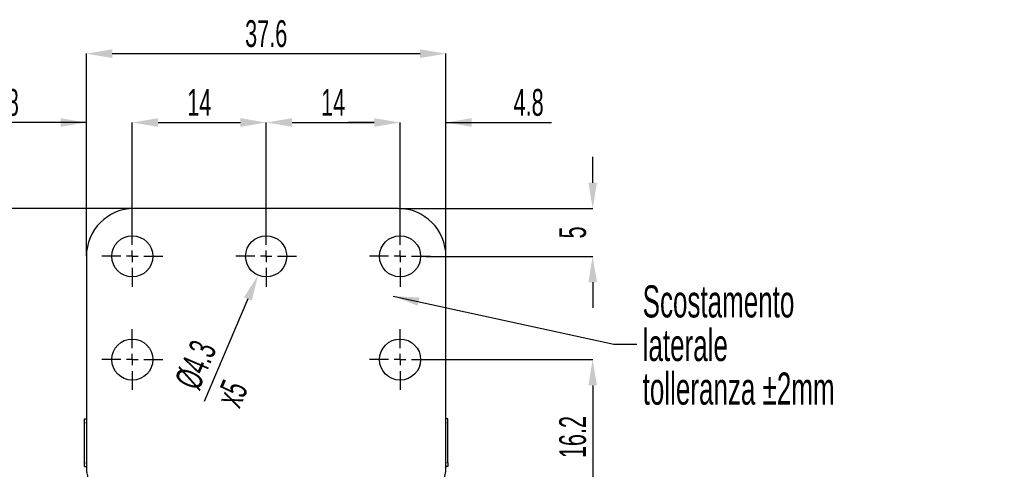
# Model space of a CAD drawing. Header units: millimetres. Extents: x 113 to 1343, y 162 to 690.
# Tile 34 of 46: x 598 to 701, y 518 to 565. Entities that reach past the tile are written whole.
import ezdxf

# ---------------------------------------------------------------- set-up
doc = ezdxf.new("R2010")
doc.units = ezdxf.units.MM
doc.header["$PDSIZE"] = -1
doc.linetypes.add('DOT2', pattern=[0.635, 0, -0.635])
doc.layers.add('LINEE_SOTTILI', color=7, linetype='Continuous')
doc.styles.add('SLDTEXTSTYLE2', font='TXT', dxfattribs={"width": 0.605})
doc.dimstyles.new('SLDDIMSTYLE0', dxfattribs={"dimtxt": 2.8, "dimasz": 2.7, "dimexe": 0, "dimexo": 0.0625, "dimgap": 0.7, "dimtad": 1, "dimrnd": 1e-09, "dimzin": 12, "dimdsep": 46, "dimtxsty": 'SLDTEXTSTYLE2', "dimsah": 1, "dimcen": 0.09, "dimadec": 0, "dimazin": 3, "dimtfac": 1, "dimtdec": 3, "dimtofl": 0, "dimtmove": 0, "dimatfit": 3, "dimfxl": 1, "dimfrac": 2, "dimtolj": 1, "dimtzin": 12, "dimarcsym": 0})
doc.dimstyles.new('SLDDIMSTYLE2', dxfattribs={"dimtxt": 2.8, "dimasz": 2.7, "dimexe": 0, "dimexo": 0.0625, "dimgap": 0.7, "dimtad": 1, "dimdec": 1, "dimlfac": 1.2, "dimrnd": 1e-09, "dimzin": 12, "dimdsep": 46, "dimtxsty": 'SLDTEXTSTYLE2', "dimsah": 1, "dimcen": 0.09, "dimadec": 0, "dimazin": 3, "dimtfac": 1, "dimtdec": 3, "dimtofl": 0, "dimtmove": 0, "dimatfit": 3, "dimfxl": 1, "dimfrac": 2, "dimtolj": 1, "dimtzin": 12, "dimarcsym": 0})
doc.dimstyles.new('SLDDIMSTYLE3', dxfattribs={"dimtxt": 2.8, "dimasz": 2.7, "dimexe": 0, "dimexo": 0.0625, "dimgap": 0.7, "dimtad": 1, "dimdec": 1, "dimrnd": 1e-09, "dimzin": 12, "dimdsep": 46, "dimtxsty": 'SLDTEXTSTYLE2', "dimsah": 1, "dimcen": 0.09, "dimadec": 0, "dimazin": 3, "dimtfac": 1, "dimtdec": 3, "dimtofl": 0, "dimtmove": 0, "dimatfit": 3, "dimfxl": 1, "dimfrac": 2, "dimtolj": 1, "dimtzin": 12, "dimarcsym": 0})
doc.dimstyles.new('SLDDIMSTYLE5', dxfattribs={"dimtxt": 2.8, "dimasz": 2.7, "dimexe": 0, "dimexo": 0.0625, "dimgap": 0.7, "dimtad": 1, "dimrnd": 1e-09, "dimzin": 12, "dimdsep": 46, "dimtxsty": 'SLDTEXTSTYLE2', "dimsah": 1, "dimcen": 0.09, "dimadec": 0, "dimazin": 3, "dimtfac": 1, "dimtdec": 3, "dimtmove": 0, "dimatfit": 0, "dimfxl": 1, "dimfrac": 2, "dimtolj": 1, "dimtzin": 12, "dimarcsym": 0})

# ---------------------------------------------------------------- blocks, each defined once
blk = doc.blocks.new('*D346')
at = {"layer": 'Defpoints', "color": 0}
for p in [(588.5, 545.05), (610.06, 545.05), (610.06, 513.05)]:
    blk.add_point(p, dxfattribs=at)
at = {"layer": 'LINEE_SOTTILI', "color": 0, "lineweight": -2}
for p, q in [((610, 545.05), (588.5, 545.05)), ((588.5, 515.75), (588.5, 542.35)), ((610, 513.05), (588.5, 513.05))]:
    blk.add_line(p, q, dxfattribs=at)
at = {"layer": 'LINEE_SOTTILI', "color": 0}
for points in [[(588.95, 542.35), (588.05, 542.35), (588.5, 545.05)], [(588.05, 515.75), (588.95, 515.75), (588.5, 513.05)]]:
    blk.add_solid(points, dxfattribs=at)
at = {"layer": 'LINEE_SOTTILI', "color": 0, "insert": (585, 529.05), "char_height": 2.8, "attachment_point": 2, "rotation": 90, "style": 'SLDTEXTSTYLE2'}
blk.add_mtext('\\A1;32', dxfattribs=at)
blk = doc.blocks.new('*D347')
at = {"layer": 'Defpoints', "color": 0}
for p in [(624.7, 542.03), (623.01, 538.08)]:
    blk.add_point(p, dxfattribs=at)
at = {"layer": 'LINEE_SOTTILI', "color": 0}
for p, q in [((623.77, 540.05), (623.95, 540.05)), ((623.86, 539.96), (623.86, 540.14))]:
    blk.add_line(p, q, dxfattribs=at)
at = {"layer": 'LINEE_SOTTILI', "color": 0, "lineweight": -2}
blk.add_line((621.95, 535.6), (617.36, 524.88), dxfattribs=at)
at = {"layer": 'LINEE_SOTTILI', "color": 0}
blk.add_solid([(622.36, 535.42), (621.54, 535.77), (623.01, 538.08)], dxfattribs=at)
at = {"layer": 'LINEE_SOTTILI', "color": 0, "insert": (614.21, 527), "char_height": 2.8, "attachment_point": 1, "rotation": 66.8286, "style": 'SLDTEXTSTYLE2'}
blk.add_mtext('\\A1;%%c4.3\\Px5', dxfattribs=at)
blk = doc.blocks.new('*D348')
at = {"layer": 'Defpoints', "color": 0}
for p in [(623.86, 554.05), (609.86, 542.7), (623.86, 542.7)]:
    blk.add_point(p, dxfattribs=at)
at = {"layer": 'LINEE_SOTTILI', "color": 0, "lineweight": -2}
for p, q in [((609.86, 542.77), (609.86, 554.05)), ((612.56, 554.05), (621.16, 554.05)), ((623.86, 542.77), (623.86, 554.05))]:
    blk.add_line(p, q, dxfattribs=at)
at = {"layer": 'LINEE_SOTTILI', "color": 0}
for points in [[(612.56, 554.5), (612.56, 553.6), (609.86, 554.05)], [(621.16, 553.6), (621.16, 554.5), (623.86, 554.05)]]:
    blk.add_solid(points, dxfattribs=at)
at = {"layer": 'LINEE_SOTTILI', "color": 0, "insert": (616.86, 557.55), "char_height": 2.8, "attachment_point": 2, "style": 'SLDTEXTSTYLE2'}
blk.add_mtext('\\A1;14', dxfattribs=at)
blk = doc.blocks.new('*D349')
at = {"layer": 'Defpoints', "color": 0}
for p in [(637.86, 554.05), (623.86, 542.7), (637.86, 542.7)]:
    blk.add_point(p, dxfattribs=at)
at = {"layer": 'LINEE_SOTTILI', "color": 0, "lineweight": -2}
for p, q in [((623.86, 542.77), (623.86, 554.05)), ((626.56, 554.05), (635.16, 554.05)), ((637.86, 542.77), (637.86, 554.05))]:
    blk.add_line(p, q, dxfattribs=at)
at = {"layer": 'LINEE_SOTTILI', "color": 0}
for points in [[(626.56, 554.5), (626.56, 553.6), (623.86, 554.05)], [(635.16, 553.6), (635.16, 554.5), (637.86, 554.05)]]:
    blk.add_solid(points, dxfattribs=at)
at = {"layer": 'LINEE_SOTTILI', "color": 0, "insert": (630.86, 557.55), "char_height": 2.8, "attachment_point": 2, "style": 'SLDTEXTSTYLE2'}
blk.add_mtext('\\A1;14', dxfattribs=at)
blk = doc.blocks.new('*D350')
at = {"layer": 'Defpoints', "color": 0}
for p in [(605.06, 554.05), (609.86, 542.7), (605.06, 540.05)]:
    blk.add_point(p, dxfattribs=at)
at = {"layer": 'LINEE_SOTTILI', "color": 0, "lineweight": -2}
for p, q in [((605.06, 554.05), (594.02, 554.05)), ((602.36, 554.05), (599.66, 554.05)), ((605.06, 540.12), (605.06, 554.05)), ((609.86, 542.77), (609.86, 554.05)), ((612.56, 554.05), (615.26, 554.05))]:
    blk.add_line(p, q, dxfattribs=at)
at = {"layer": 'LINEE_SOTTILI', "color": 0}
for points in [[(602.36, 553.6), (602.36, 554.5), (605.06, 554.05)], [(612.56, 554.5), (612.56, 553.6), (609.86, 554.05)]]:
    blk.add_solid(points, dxfattribs=at)
at = {"layer": 'LINEE_SOTTILI', "color": 0, "insert": (596.42, 557.55), "char_height": 2.8, "attachment_point": 2, "style": 'SLDTEXTSTYLE2'}
blk.add_mtext('\\A1;4.8', dxfattribs=at)
blk = doc.blocks.new('*D351')
at = {"layer": 'Defpoints', "color": 0}
for p in [(642.66, 554.05), (637.86, 542.7), (642.66, 540.05)]:
    blk.add_point(p, dxfattribs=at)
at = {"layer": 'LINEE_SOTTILI', "color": 0, "lineweight": -2}
for p, q in [((635.16, 554.05), (632.46, 554.05)), ((637.86, 542.77), (637.86, 554.05)), ((642.66, 540.12), (642.66, 554.05)), ((642.66, 554.05), (653.69, 554.05)), ((645.36, 554.05), (648.06, 554.05))]:
    blk.add_line(p, q, dxfattribs=at)
at = {"layer": 'LINEE_SOTTILI', "color": 0}
for points in [[(635.16, 553.6), (635.16, 554.5), (637.86, 554.05)], [(645.36, 554.5), (645.36, 553.6), (642.66, 554.05)]]:
    blk.add_solid(points, dxfattribs=at)
at = {"layer": 'LINEE_SOTTILI', "color": 0, "insert": (651.3, 557.55), "char_height": 2.8, "attachment_point": 2, "style": 'SLDTEXTSTYLE2'}
blk.add_mtext('\\A1;4.8', dxfattribs=at)
blk = doc.blocks.new('*D352')
at = {"layer": 'Defpoints', "color": 0}
for p in [(637.66, 545.05), (640.51, 540.05), (658, 540.05)]:
    blk.add_point(p, dxfattribs=at)
at = {"layer": 'LINEE_SOTTILI', "color": 0, "lineweight": -2}
for p, q in [((658, 547.75), (658, 550.45)), ((637.72, 545.05), (658, 545.05)), ((640.57, 540.05), (658, 540.05)), ((658, 537.35), (658, 534.65))]:
    blk.add_line(p, q, dxfattribs=at)
at = {"layer": 'LINEE_SOTTILI', "color": 0}
for points in [[(657.55, 547.75), (658.45, 547.75), (658, 545.05)], [(658.45, 537.35), (657.55, 537.35), (658, 540.05)]]:
    blk.add_solid(points, dxfattribs=at)
at = {"layer": 'LINEE_SOTTILI', "color": 0, "insert": (654.5, 542.55), "char_height": 2.8, "attachment_point": 2, "rotation": 90, "style": 'SLDTEXTSTYLE2'}
blk.add_mtext('\\A1;5', dxfattribs=at)
blk = doc.blocks.new('*D353')
at = {"layer": 'Defpoints', "color": 0}
for p in [(640.51, 529.25), (637.66, 513.05), (658, 513.05)]:
    blk.add_point(p, dxfattribs=at)
at = {"layer": 'LINEE_SOTTILI', "color": 0, "lineweight": -2}
for p, q in [((640.57, 529.25), (658, 529.25)), ((658, 526.55), (658, 515.75)), ((637.72, 513.05), (658, 513.05))]:
    blk.add_line(p, q, dxfattribs=at)
at = {"layer": 'LINEE_SOTTILI', "color": 0}
for points in [[(658.45, 526.55), (657.55, 526.55), (658, 529.25)], [(657.55, 515.75), (658.45, 515.75), (658, 513.05)]]:
    blk.add_solid(points, dxfattribs=at)
at = {"layer": 'LINEE_SOTTILI', "color": 0, "insert": (654.5, 521.15), "char_height": 2.8, "attachment_point": 2, "rotation": 90, "style": 'SLDTEXTSTYLE2'}
blk.add_mtext('\\A1;16.2', dxfattribs=at)
blk = doc.blocks.new('*D355')
at = {"layer": 'Defpoints', "color": 0}
for p in [(642.66, 561.25), (605.06, 540.05), (642.66, 540.05)]:
    blk.add_point(p, dxfattribs=at)
at = {"layer": 'LINEE_SOTTILI', "color": 0, "lineweight": -2}
for p, q in [((605.06, 540.12), (605.06, 561.25)), ((607.76, 561.25), (639.96, 561.25)), ((642.66, 540.12), (642.66, 561.25))]:
    blk.add_line(p, q, dxfattribs=at)
at = {"layer": 'LINEE_SOTTILI', "color": 0}
for points in [[(607.76, 561.7), (607.76, 560.8), (605.06, 561.25)], [(639.96, 560.8), (639.96, 561.7), (642.66, 561.25)]]:
    blk.add_solid(points, dxfattribs=at)
at = {"layer": 'LINEE_SOTTILI', "color": 0, "insert": (623.86, 564.75), "char_height": 2.8, "attachment_point": 2, "style": 'SLDTEXTSTYLE2'}
blk.add_mtext('\\A1;37.6', dxfattribs=at)
blk = doc.blocks.new('SW_CENTERMARKSYMBOL_0')
at = {"layer": 'LINEE_SOTTILI', "color": 0}
for p, q in [((0, 1), (0, 2.65)), ((-1, 0), (-2.65, 0)), ((0, 0), (-0.5, 0)), ((0, 0), (0, 0.5)), ((0, 0), (0, -0.5)), ((0, 0), (0.5, 0)), ((1, 0), (2.65, 0)), ((0, -1), (0, -2.65))]:
    blk.add_line(p, q, dxfattribs=at)
blk = doc.blocks.new('SW_CENTERMARKSYMBOL_1')
at = {"layer": 'LINEE_SOTTILI', "color": 0}
for p, q in [((0, 1), (0, 2.65)), ((-1, 0), (-2.65, 0)), ((0, 0), (-0.5, 0)), ((0, 0), (0, 0.5)), ((0, 0), (0, -0.5)), ((0, 0), (0.5, 0)), ((1, 0), (2.65, 0)), ((0, -1), (0, -2.65))]:
    blk.add_line(p, q, dxfattribs=at)
blk = doc.blocks.new('SW_CENTERMARKSYMBOL_2')
at = {"layer": 'LINEE_SOTTILI', "color": 0}
for p, q in [((0, 1), (0, 2.65)), ((-1, 0), (-2.65, 0)), ((0, 0), (-0.5, 0)), ((0, 0), (0, 0.5)), ((0, 0), (0, -0.5)), ((0, 0), (0.5, 0)), ((1, 0), (2.65, 0)), ((0, -1), (0, -2.65))]:
    blk.add_line(p, q, dxfattribs=at)
blk = doc.blocks.new('SW_CENTERMARKSYMBOL_3')
at = {"layer": 'LINEE_SOTTILI', "color": 0}
for p, q in [((0, 1), (0, 2.65)), ((-1, 0), (-2.65, 0)), ((0, 0), (-0.5, 0)), ((0, 0), (0, 0.5)), ((0, 0), (0, -0.5)), ((0, 0), (0.5, 0)), ((1, 0), (2.65, 0)), ((0, -1), (0, -2.65))]:
    blk.add_line(p, q, dxfattribs=at)
blk = doc.blocks.new('SW_CENTERMARKSYMBOL_4')
at = {"layer": 'LINEE_SOTTILI', "color": 0}
for p, q in [((0, 1), (0, 2.65)), ((-1, 0), (-2.65, 0)), ((0, 0), (-0.5, 0)), ((0, 0), (0, 0.5)), ((0, 0), (0, -0.5)), ((0, 0), (0.5, 0)), ((1, 0), (2.65, 0)), ((0, -1), (0, -2.65))]:
    blk.add_line(p, q, dxfattribs=at)

msp = doc.modelspace()

# ---------------------------------------------------------------- linework, layer by layer
at = {"color": 7, "linetype": 'Continuous', "lineweight": 25}
for p, q in [((637.658, 545.054), (610.058, 545.054)), ((605.058, 540.054), (605.058, 518.054)), ((642.658, 518.054), (642.658, 540.054)), ((604.858, 523.054), (605.058, 523.054)), ((604.858, 522.654), (604.858, 523.054)), ((642.858, 523.054), (642.658, 523.054)), ((642.858, 522.654), (642.858, 523.054)), ((604.858, 518.454), (604.858, 522.654)), ((642.858, 518.454), (642.858, 522.654)), ((604.858, 518.054), (604.858, 518.454)), ((604.858, 518.054), (605.058, 518.054)), ((642.858, 518.054), (642.658, 518.054)), ((642.858, 518.454), (642.858, 518.054))]:
    msp.add_line(p, q, dxfattribs=at)
at = {"color": 7, "linetype": 'DOT2', "lineweight": 18}
for p, q in [((604.858, 522.654), (605.058, 522.654)), ((642.858, 522.654), (642.658, 522.654)), ((604.858, 518.454), (605.058, 518.454)), ((642.858, 518.454), (642.658, 518.454))]:
    msp.add_line(p, q, dxfattribs=at)
at = {"color": 7, "linetype": 'Continuous', "lineweight": 25}
for centre in [(609.858, 540.054), (623.858, 540.054), (637.858, 540.054), (609.858, 529.254), (637.858, 529.254)]:
    msp.add_circle(centre, 2.15, dxfattribs=at)
for centre, start, end in [((610.058, 540.054), 90, 180), ((637.658, 540.054), 0, 90), ((610.058, 518.054), 180, 270), ((637.658, 518.054), 270, 0)]:
    msp.add_arc(centre, 5, start, end, dxfattribs=at)

# ---------------------------------------------------------------- block references
at = {"layer": 'LINEE_SOTTILI', "color": 7, "xscale": 1.2, "yscale": 1.2, "zscale": 1.2}
for name, p in [('SW_CENTERMARKSYMBOL_0', (609.858, 540.054)), ('SW_CENTERMARKSYMBOL_2', (623.858, 540.054)), ('SW_CENTERMARKSYMBOL_3', (637.858, 540.054)), ('SW_CENTERMARKSYMBOL_1', (609.858, 529.254)), ('SW_CENTERMARKSYMBOL_4', (637.858, 529.254))]:
    msp.add_blockref(name, p, dxfattribs=at)

# ---------------------------------------------------------------- texts
at = {"layer": 'LINEE_SOTTILI', "color": 7, "char_height": 3.36, "attachment_point": 1, "style": 'SLDTEXTSTYLE2'}
for s, insert in [('Scostamento', (663.225, 537.02)), ('laterale', (663.225, 532.46)), ('tolleranza ±2mm', (663.225, 527.9))]:
    msp.add_mtext(s, dxfattribs=dict(at, insert=insert))

# ---------------------------------------------------------------- dimensions: what is measured, and where the dimension line sits
at = {"layer": 'LINEE_SOTTILI', "color": 7}
for base, p1, p2, dimstyle, picture, middle in [((642.658, 561.254), (605.058, 540.054), (642.658, 540.054), 'SLDDIMSTYLE0', '*D355', (623.858, 561.254)), ((605.058, 554.054), (609.858, 542.704), (605.058, 540.054), 'SLDDIMSTYLE3', '*D350', (596.417, 554.054)), ((623.858, 554.054), (609.858, 542.704), (623.858, 542.704), 'SLDDIMSTYLE0', '*D348', (616.858, 554.054)), ((637.858, 554.054), (623.858, 542.704), (637.858, 542.704), 'SLDDIMSTYLE0', '*D349', (630.858, 554.054)), ((642.658, 554.054), (637.858, 542.704), (642.658, 540.054), 'SLDDIMSTYLE3', '*D351', (651.299, 554.054))]:
    dim = msp.add_linear_dim(base=base, p1=p1, p2=p2, dimstyle=dimstyle, override={"dimlfac": 1}, dxfattribs=at)
    dim.commit()
    dim.dimension.update_dxf_attribs({"geometry": picture, "text_midpoint": middle, "dimtype": 160})
for base, p1, p2, dimstyle, picture, middle in [((657.999, 540.054), (637.658, 545.054), (640.508, 540.054), 'SLDDIMSTYLE3', '*D352', (657.999, 542.554)), ((588.502, 545.054), (610.058, 513.054), (610.058, 545.054), 'SLDDIMSTYLE0', '*D346', (588.502, 529.054)), ((657.999, 513.054), (640.508, 529.254), (637.658, 513.054), 'SLDDIMSTYLE0', '*D353', (657.999, 521.154))]:
    dim = msp.add_linear_dim(base=base, p1=p1, p2=p2, angle=90, dimstyle=dimstyle, override={"dimlfac": 1}, dxfattribs=at)
    dim.commit()
    dim.dimension.update_dxf_attribs({"geometry": picture, "text_midpoint": middle, "dimtype": 160})
dim = msp.add_diameter_dim_2p(p1=(624.704, 542.03), p2=(623.012, 538.077), text='<>\\Xx5', dimstyle='SLDDIMSTYLE2', override={"dimlfac": 1}, dxfattribs=at)
dim.commit()
dim.dimension.update_dxf_attribs({"geometry": '*D347', "text_midpoint": (618.64, 527.863), "dimtype": 163})

# ---------------------------------------------------------------- leaders
msp.add_leader([(637.152, 535.891), (660.222, 530.851), (662.621, 530.851)], dimstyle='SLDDIMSTYLE5', dxfattribs=at)

doc.saveas('drawing.dxf')
